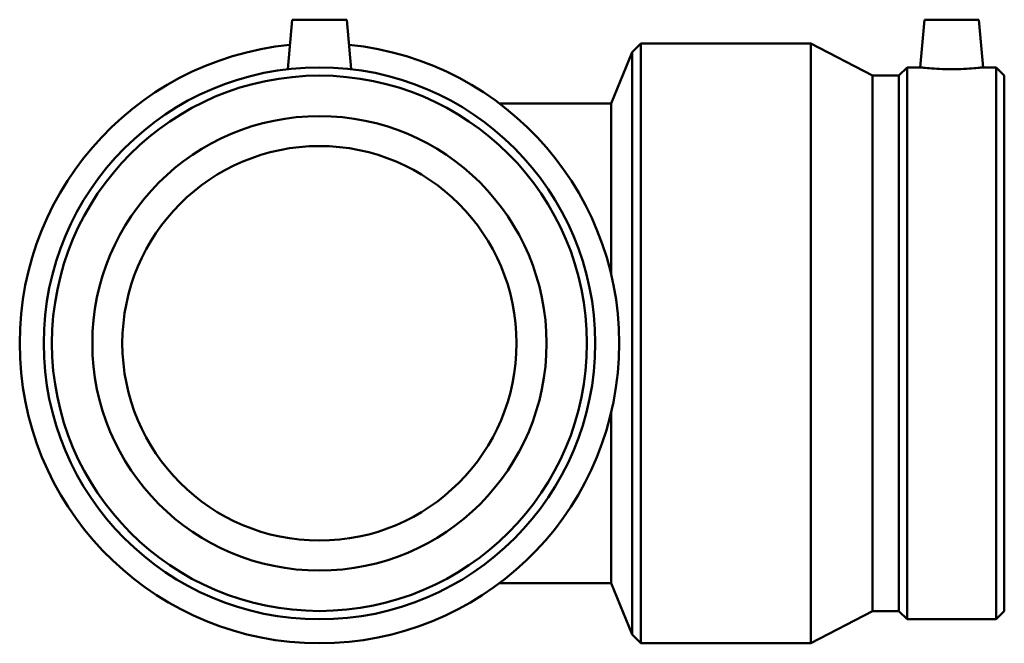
# Model space of a CAD drawing. Header units: millimetres. Extents: x -682 to 1407, y -1111 to 1108.
# Tile 2 of 7: x -682 to -411, y 181 to 353. Entities that reach past the tile are written whole.
import ezdxf

# ---------------------------------------------------------------- set-up
doc = ezdxf.new("R2010")
doc.units = ezdxf.units.MM
doc.layers.add('Visible (ANSI)', color=7, linetype='Continuous', lineweight=50)

msp = doc.modelspace()

# ---------------------------------------------------------------- linework, layer by layer
at = {"layer": 'Visible (ANSI)'}
for p, q in [((-607.188, 352.583), (-608.378, 338.984)), ((-607.188, 352.583), (-592.188, 352.583)), ((-592.188, 352.583), (-590.999, 338.984)), ((-433.188, 352.583), (-434.334, 339.483)), ((-433.188, 352.583), (-418.188, 352.583)), ((-418.188, 352.583), (-417.042, 339.483)), ((-513.605, 343.667), (-511.188, 346.083)), ((-511.188, 346.083), (-511.188, 181.083)), ((-464.438, 346.083), (-511.188, 346.083)), ((-464.438, 346.083), (-464.438, 181.083)), ((-447.438, 337.206), (-464.438, 346.083)), ((-519.438, 329.583), (-513.605, 343.667)), ((-513.605, 343.667), (-513.605, 183.499)), ((-440.188, 337.206), (-437.911, 339.483)), ((-437.911, 339.483), (-437.911, 187.683)), ((-434.334, 339.483), (-437.911, 339.483)), ((-413.465, 339.483), (-417.042, 339.483)), ((-413.465, 339.483), (-413.465, 187.683)), ((-411.188, 337.206), (-413.465, 339.483)), ((-447.438, 337.206), (-447.438, 189.96)), ((-440.188, 337.206), (-447.438, 337.206)), ((-440.188, 337.206), (-440.188, 189.96)), ((-411.188, 337.206), (-411.188, 189.96)), ((-519.438, 329.583), (-550.188, 329.583)), ((-519.438, 282.719), (-519.438, 329.583)), ((-519.438, 197.583), (-519.438, 244.447)), ((-550.188, 197.583), (-519.438, 197.583)), ((-519.438, 197.583), (-513.605, 183.499)), ((-447.438, 189.96), (-464.438, 181.083)), ((-440.188, 189.96), (-447.438, 189.96)), ((-440.188, 189.96), (-437.911, 187.683)), ((-411.188, 189.96), (-413.465, 187.683)), ((-413.465, 187.683), (-437.911, 187.683)), ((-513.605, 183.499), (-511.188, 181.083)), ((-464.438, 181.083), (-511.188, 181.083))]:
    msp.add_line(p, q, dxfattribs=at)
for radius in [75.9, 73.623, 62.5, 54.25]:
    msp.add_circle((-599.688, 263.583), radius, dxfattribs=at)
msp.add_arc((-599.688, 263.583), 82.5, 95.63698, 84.36302, dxfattribs=at)
for points, knots in [([(-425.688, 338.984), (-426.778, 338.984), (-427.94, 339.01), (-430.073, 339.105), (-431.045, 339.172), (-432.577, 339.297), (-433.24, 339.364), (-434.118, 339.457), (-434.334, 339.483), (-434.334, 339.483)], [0, 0, 0, 0, 0.3270089, 0.3270089, 0.6540178, 0.6540178, 0.9806459, 0.9806459, 1.3072739, 1.3072739, 1.3072739, 1.3072739]), ([(-417.042, 339.483), (-417.042, 339.483), (-417.258, 339.457), (-418.137, 339.364), (-418.8, 339.297), (-420.332, 339.172), (-421.304, 339.105), (-423.437, 339.01), (-424.598, 338.984), (-425.688, 338.984)], [3.9218218, 3.9218218, 3.9218218, 3.9218218, 4.2484498, 4.2484498, 4.5750779, 4.5750779, 4.9020868, 4.9020868, 5.2290957, 5.2290957, 5.2290957, 5.2290957])]:
    msp.add_open_spline(points, degree=3, knots=knots, dxfattribs=at)

doc.saveas('drawing.dxf')
